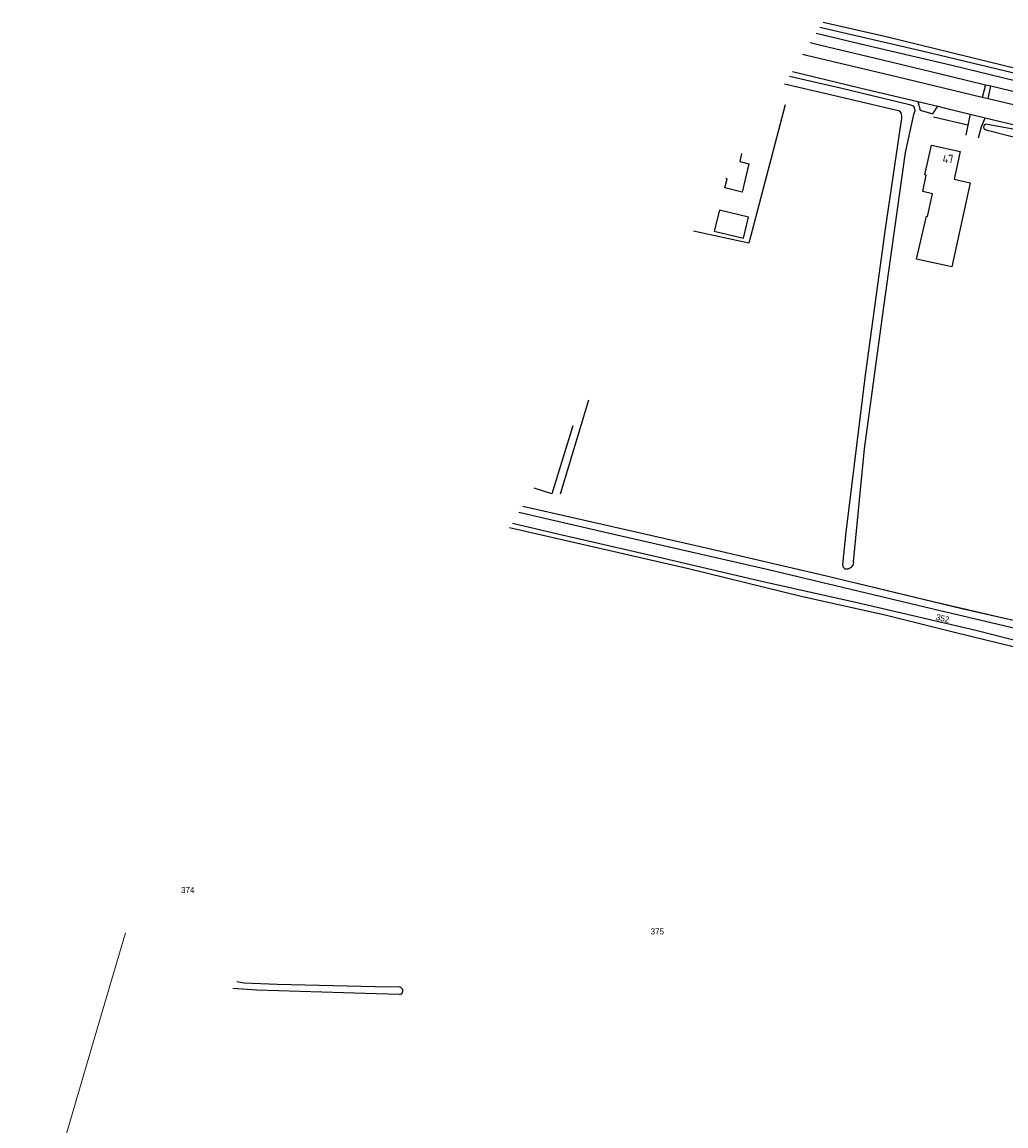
# Model space of a CAD drawing. Header units: metres. Extents: x 233829 to 239427, y 444283 to 448222.
# Tile 4 of 171: x 233877 to 234171, y 445265 to 445594. Entities that reach past the tile are written whole.
import ezdxf
from ezdxf.enums import TextEntityAlignment as Align

# ---------------------------------------------------------------- set-up
doc = ezdxf.new("R2010")
doc.units = ezdxf.units.M
doc.header["$MEASUREMENT"] = 0
for name, color, linetype in [('DAKRAND', 4, 'Continuous'), ('DAKRAND-BYG', 4, 'Continuous'), ('Goud-kadastrale grenzen', 13, 'Continuous'), ('HEG', 253, 'Continuous'), ('HOOFDGEBOUW', 4, 'Continuous'), ('HUISNUMMER', 253, 'Continuous'), ('INSTEEKSLOOT', 153, 'Continuous'), ('KANTVERH', 253, 'Continuous'), ('MIDSLTGREPPEL', 253, 'Continuous'), ('OVERIGEAFSCH', 253, 'Continuous'), ('RASTER', 253, 'Continuous')]:
    doc.layers.add(name, color=color, linetype=linetype)
doc.layers.add('G01 kadestrale perceelsgrens', color=73, linetype='Continuous', lineweight=0)
doc.layers.add('Z01 perceelnummer', color=73, linetype='Continuous', lineweight=13)
doc.styles.get("Standard").update_dxf_attribs({"font": 'iso.shx'})
doc.styles.add('Styledgn001', font='dgn001.shx')

# ---------------------------------------------------------------- blocks, each defined once
blk = doc.blocks.new('A$C1532452F')
at = {"layer": 'G01 kadestrale perceelsgrens', "flags": 128}
for points in [[(234126.23, 445426.937), (234147.241, 445421.82), (234171.509, 445416.189)], [(233908.074, 445322.617), (233900.124, 445295.764), (233877.274, 445217.707)]]:
    blk.add_lwpolyline(points, dxfattribs=at)
at = {"layer": 'G01 kadestrale perceelsgrens', "style": 'Styledgn001'}
blk.add_text('352', height=1.8, rotation=346.58893, dxfattribs=at).set_placement((234151.737, 445416.402), align=Align.MIDDLE_CENTER)
at = {"layer": 'Z01 perceelnummer', "linetype": 'Continuous', "lineweight": 13, "style": 'Styledgn001'}
for s, p in [('374', (233926.666, 445335.431)), ('375', (234066.662, 445323.084))]:
    blk.add_text(s, height=1.8, dxfattribs=at).set_placement(p, align=Align.MIDDLE_CENTER)

msp = doc.modelspace()

# ---------------------------------------------------------------- linework, layer by layer
at = {"layer": 'DAKRAND'}
msp.add_lwpolyline([(234155.15, 445547.34), (234159.96, 445546.28), (234154.42, 445521.23), (234143.94, 445523.53), (234146.87, 445536.35), (234147.24, 445536.27), (234148.73, 445543.02), (234145.78, 445543.67), (234146.86, 445548.59)], dxfattribs=at)
at = {"layer": 'DAKRAND-BYG'}
for points in [[(234093.85, 445536.02), (234085.16, 445538.14), (234083.64, 445531.9), (234092.33, 445529.78), (234093.85, 445536.02)], [(234041.45, 445473.87), (234035.21, 445453.55), (234029.93, 445455.28)]]:
    msp.add_lwpolyline(points, dxfattribs=at)
at = {"layer": 'HEG'}
msp.add_line((234159.23, 445563.5), (234149, 445565.88), dxfattribs=at)
at = {"layer": 'HOOFDGEBOUW'}
for points in [[(234146.86, 445548.59), (234146.42, 445548.69), (234148.36, 445557.51), (234156.98, 445555.61), (234155.15, 445547.34)], [(234091.75, 445555.01), (234091.78, 445555), (234091.22, 445552.61), (234093.93, 445551.97), (234091.94, 445543.54), (234086.82, 445544.74), (234087.47, 445547.47), (234087.12, 445547.56)]]:
    msp.add_lwpolyline(points, dxfattribs=at)
at = {"layer": 'INSTEEKSLOOT'}
for points in [[(234116.08, 445594.21), (234134.89, 445589.91), (234174.68, 445580.12), (234216.11, 445569.99)], [(234260.75, 445559.38), (234261.03, 445559.23), (234261.38, 445558.1), (234260.86, 445557.38), (234259.8, 445557.52), (234258.42, 445557.97), (234235.66, 445563.56), (234196.99, 445573.23), (234146.03, 445585.41), (234115.1, 445592.63)], [(234106.1, 445578.13), (234121.23, 445574.57), (234141.89, 445569.59), (234142.47, 445569.43), (234143.08, 445569.21), (234143.38, 445568.35), (234143.41, 445567.63), (234143, 445566.67), (234140.54, 445555.32), (234134.05, 445509.34), (234128.36, 445466.98), (234125.1, 445433.3), (234125.13, 445433.2), (234124.96, 445432.31), (234124.28, 445431.46), (234123.5, 445431.06), (234122.69, 445431.1), (234122.17, 445431.59), (234121.95, 445432.43), (234122.96, 445442.12), (234128.71, 445488.88), (234134.65, 445532.53), (234139.41, 445564.22), (234139.55, 445565.39), (234139.58, 445566.2), (234139.33, 445567.18), (234138.96, 445567.63), (234117.35, 445572.68), (234104.61, 445575.73)], [(234188.54, 445556.04), (234192.66, 445555), (234197.22, 445554.18), (234197.97, 445554.29), (234198.34, 445554.62), (234198.35, 445555.02), (234198.13, 445555.36), (234197.75, 445555.95), (234197.29, 445556.39), (234196.73, 445556.52), (234196.47, 445556.52), (234175.89, 445561.73), (234164.57, 445563.79), (234164.2, 445563.62), (234163.99, 445563.32), (234163.91, 445562.9), (234163.97, 445562.5), (234164.22, 445562.26), (234164.98, 445561.99), (234188.54, 445556.04)], [(234182.32, 445407.67), (234183.21, 445407.79), (234183.61, 445408), (234183.77, 445408.35), (234183.9, 445408.79), (234183.91, 445409.34), (234183.81, 445410.2), (234183.38, 445410.62), (234182.54, 445411.21), (234181.95, 445411.39), (234180.47, 445411.73), (234148.91, 445419.2), (234099.82, 445430.85), (234052.45, 445441.68), (234025.39, 445447.95)], [(234023.44, 445444.79), (234037.38, 445441.56), (234066.85, 445434.79), (234097.36, 445427.62), (234126.26, 445421.16), (234161.65, 445412.88), (234182.32, 445407.67)], [(233941.34, 445308.12), (233943.52, 445307.77), (233953.37, 445307.38), (233982.54, 445306.66), (233989.76, 445306.52)], [(233989.79, 445304.26), (233979.6, 445304.56), (233947.27, 445305.58), (233940.1, 445306.04)], [(233989.79, 445304.26), (233990.08, 445304.34), (233990.33, 445304.48), (233990.55, 445304.7), (233990.7, 445304.96), (233990.77, 445305.25), (233990.77, 445305.55), (233990.68, 445305.84), (233990.53, 445306.1), (233990.31, 445306.3), (233990.05, 445306.45), (233989.76, 445306.52)]]:
    msp.add_lwpolyline(points, dxfattribs=at)
at = {"layer": 'KANTVERH'}
for p, q in [((234164.51, 445575.53), (234166.13, 445575.16)), ((234144.37, 445570.51), (234150.33, 445569.09)), ((234159.91, 445566.79), (234159.23, 445563.5)), ((234159.91, 445566.79), (234164.43, 445565.7)), ((234159.23, 445563.5), (234158.61, 445560.46))]:
    msp.add_line(p, q, dxfattribs=at)
for points in [[(234264.11, 445554.85), (234243.68, 445559.77), (234220.07, 445565.5), (234196.86, 445570.93), (234173.63, 445576.58), (234154.43, 445581.22), (234128.52, 445587.31), (234114, 445590.85)], [(234112.27, 445588.08), (234115.38, 445587.32), (234133.77, 445582.92), (234154.37, 445578), (234164.51, 445575.53), (234163.48, 445571.72)], [(234163.48, 445571.72), (234137.97, 445577.91), (234111.11, 445584.27), (234110.07, 445584.52)], [(234106.92, 445579.45), (234126.99, 445574.64), (234144.37, 445570.51)], [(234208.46, 445561.02), (234207.44, 445561.26), (234188.86, 445565.73), (234165.28, 445571.29), (234166.13, 445575.16), (234178.02, 445572.31), (234198.38, 445567.31), (234209.25, 445564.93), (234208.46, 445561.02)], [(234144.37, 445570.51), (234145.07, 445567.9), (234148.85, 445566.84), (234150.33, 445569.09)], [(234165.28, 445571.29), (234164.36, 445571.5), (234163.48, 445571.72)], [(234150.33, 445569.09), (234152.55, 445568.56), (234159.91, 445566.79)], [(234162.45, 445559.7), (234163.11, 445562.31), (234163.36, 445562.95), (234164.43, 445565.7)], [(234164.43, 445565.7), (234176.41, 445562.82), (234199.52, 445557.29)]]:
    msp.add_lwpolyline(points, dxfattribs=at)
at = {"layer": 'MIDSLTGREPPEL'}
msp.add_line((234046.13, 445481.43), (234037.74, 445453.42), dxfattribs=at)
at = {"layer": 'OVERIGEAFSCH'}
msp.add_lwpolyline([(234272.77, 445394.1), (234224.85, 445397.98), (234218.9, 445398.57), (234201.42, 445401.59), (234181.7, 445405.73), (234155.24, 445412.2), (234134.98, 445417.26), (234109.59, 445422.95), (234075.98, 445431.2), (234040.36, 445439.32), (234022.58, 445443.39)], dxfattribs=at)
at = {"layer": 'RASTER'}
for points in [[(234104.78, 445569.52), (234093.9, 445528.25), (234077.4, 445531.91)], [(234026.59, 445449.88), (234043.65, 445445.95), (234081.2, 445437.48), (234117.08, 445429.1), (234157.43, 445419.36), (234185.62, 445412.97)]]:
    msp.add_lwpolyline(points, dxfattribs=at)

# ---------------------------------------------------------------- block references
at = {"layer": 'Goud-kadastrale grenzen', "linetype": 'Continuous'}
msp.add_blockref('A$C1532452F', (0, 0), dxfattribs=at)

# ---------------------------------------------------------------- texts
at = {"layer": 'HUISNUMMER'}
msp.add_text('47', height=2.5, dxfattribs=at).set_placement((234151.7, 445552.15))

doc.saveas('drawing.dxf')
